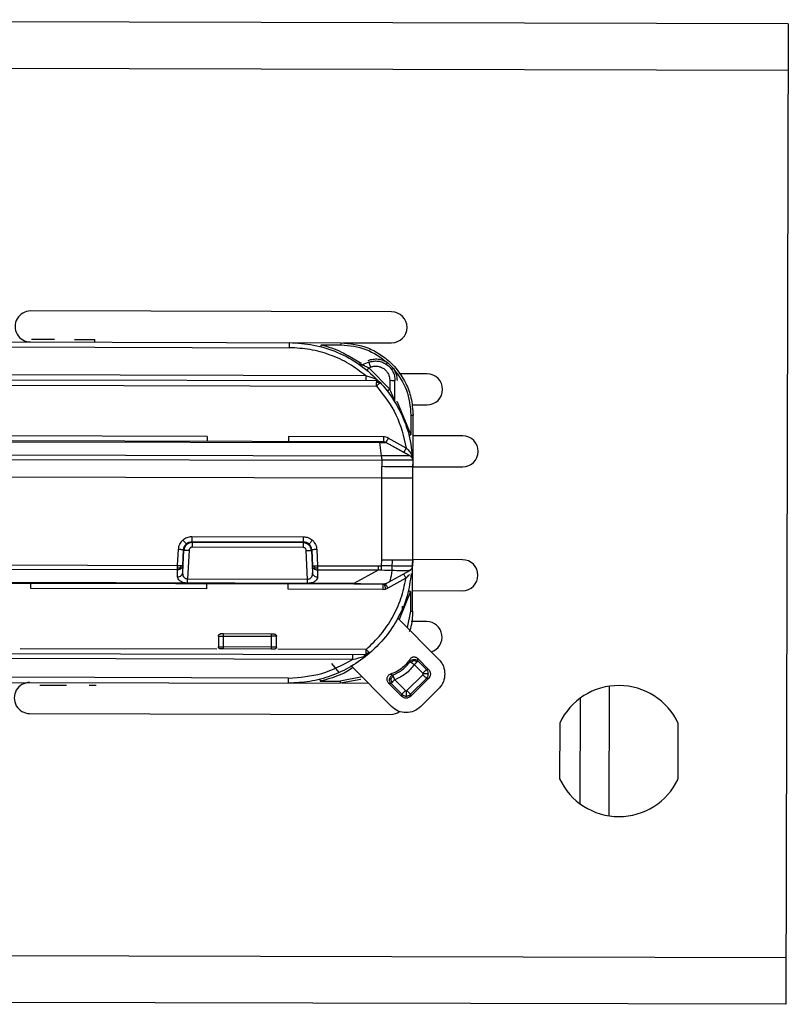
# Model space of a CAD drawing. Header units: millimetres. Extents: x -186 to 167, y -329 to -95.
# Tile 9 of 9: x 92 to 167, y -260 to -165. Entities that reach past the tile are written whole.
import ezdxf

# ---------------------------------------------------------------- set-up
doc = ezdxf.new("R2010")
doc.units = ezdxf.units.MM

msp = doc.modelspace()

# ---------------------------------------------------------------- linework, layer by layer
at = {"color": 7, "linetype": 'Continuous', "lineweight": 25}
for p, q in [((166.981, -164.949), (1.981, -164.542)), ((166.981, -164.949), (166.746, -259.949)), ((166.97, -169.449), (1.97, -169.042)), ((128.519, -192.854), (93.519, -192.768)), ((95.843, -195.534), (93.595, -195.528)), ((99.741, -195.793), (99.742, -195.543)), ((53.905, -196.165), (118.61, -196.325)), ((53.906, -195.67), (123.611, -195.842)), ((121.682, -196.034), (123.611, -196.039)), ((123.786, -195.843), (128.512, -195.854)), ((124.29, -197.097), (125.503, -197.786)), ((126.301, -197.738), (125.667, -197.981)), ((126.317, -198.267), (126.48, -198.204)), ((128.338, -200.34), (126.317, -198.267)), ((128.128, -197.771), (128.695, -198.342)), ((127.052, -199.551), (42.067, -199.341)), ((126.017, -199.053), (43.6, -198.849)), ((131.969, -198.863), (129.232, -198.856)), ((42.066, -199.837), (127.051, -200.046)), ((128.34, -199.487), (128.338, -200.34)), ((128.835, -201.512), (128.84, -199.488)), ((129.05, -201.568), (130.389, -204.764)), ((130.474, -201.859), (131.961, -201.863)), ((130.394, -202.855), (130.389, -204.764)), ((130.547, -221.859), (130.594, -202.859)), ((110.648, -204.915), (46.416, -204.756)), ((127.718, -204.957), (118.528, -204.934)), ((129.943, -206.044), (128.198, -205.081)), ((135.418, -204.871), (130.589, -204.859)), ((127.318, -205.451), (42.072, -205.241)), ((127.336, -205.522), (127.518, -206.806)), ((130.308, -206.812), (127.957, -205.515)), ((129.701, -206.477), (127.957, -205.515)), ((127.957, -205.515), (127.957, -205.515)), ((53.879, -206.624), (127.518, -206.806)), ((130.308, -206.812), (130.308, -206.812)), ((53.878, -207.053), (127.562, -207.235)), ((127.559, -216.878), (127.581, -207.852)), ((127.562, -207.235), (127.581, -207.852)), ((130.566, -207.225), (130.581, -207.859)), ((130.581, -207.859), (135.411, -207.871)), ((127.579, -208.952), (53.873, -208.77)), ((109.154, -214.618), (119.975, -214.645)), ((109.153, -215.112), (119.973, -215.138)), ((109.183, -215.199), (109.153, -215.112)), ((119.943, -215.225), (109.183, -215.199)), ((119.943, -215.225), (119.973, -215.138)), ((107.77, -217.422), (107.856, -215.849)), ((108.269, -217.445), (108.355, -215.872)), ((108.271, -218.12), (108.384, -215.955)), ((108.384, -215.955), (108.355, -215.872)), ((108.883, -215.939), (108.737, -218.746)), ((119.942, -215.68), (109.182, -215.653)), ((120.371, -218.774), (120.239, -215.967)), ((120.767, -215.902), (120.738, -215.986)), ((120.738, -215.986), (120.84, -218.151)), ((120.767, -215.902), (120.846, -217.476)), ((121.266, -215.882), (121.345, -217.456)), ((53.852, -217.289), (107.77, -217.422)), ((108.271, -218.12), (108.269, -217.445)), ((120.846, -217.476), (120.84, -218.151)), ((121.345, -217.456), (127.203, -217.47)), ((127.203, -217.47), (127.539, -217.465)), ((127.539, -217.465), (127.559, -216.878)), ((130.559, -216.859), (130.541, -217.493)), ((130.541, -217.493), (130.541, -217.494)), ((135.388, -216.871), (130.559, -216.859)), ((107.769, -217.847), (53.851, -217.714)), ((107.771, -218.522), (107.769, -217.847)), ((121.344, -217.881), (121.338, -218.555)), ((127.202, -217.895), (121.344, -217.881)), ((127.202, -217.895), (124.857, -219.175)), ((127.554, -217.897), (127.202, -217.895)), ((127.923, -219.191), (130.281, -217.905)), ((130.281, -217.905), (130.276, -217.907)), ((124.856, -219.245), (42.038, -219.041)), ((124.857, -219.175), (53.848, -218.999)), ((120.37, -219.16), (108.736, -219.131)), ((120.371, -218.774), (108.737, -218.746)), ((129.911, -218.672), (128.163, -219.626)), ((110.612, -219.706), (93.552, -219.664)), ((127.681, -219.748), (118.492, -219.725)), ((127.681, -219.748), (127.929, -219.718)), ((127.929, -219.718), (128.163, -219.626)), ((130.352, -219.954), (129.239, -222.648)), ((130.352, -219.954), (130.347, -221.862)), ((130.552, -219.859), (135.381, -219.871)), ((129.548, -221.365), (129.547, -221.874)), ((130.347, -221.862), (130.029, -223.442)), ((129.103, -222.512), (133.099, -226.528)), ((131.909, -222.863), (130.422, -222.859)), ((116.854, -224.076), (112.228, -224.064)), ((111.727, -224.263), (111.725, -225.317)), ((112.225, -225.318), (112.227, -224.264)), ((112.227, -224.264), (116.853, -224.276)), ((116.853, -224.276), (116.851, -225.33)), ((117.351, -225.331), (117.353, -224.277)), ((43.378, -225.844), (126.057, -226.048)), ((92.5, -225.47), (111.574, -225.517)), ((116.85, -225.53), (112.224, -225.518)), ((116.851, -225.33), (112.225, -225.318)), ((126.058, -225.553), (117.5, -225.532)), ((126.232, -226.017), (126.057, -226.048)), ((126.058, -225.903), (126.204, -225.948)), ((126.204, -225.948), (126.288, -225.819)), ((126.384, -225.927), (126.232, -226.017)), ((124.726, -226.541), (45.288, -226.345)), ((123.435, -227.795), (122.721, -226.94)), ((130.308, -226.746), (130.273, -226.538)), ((131.549, -227.867), (130.718, -227.032)), ((132.106, -227.515), (131.05, -226.453)), ((131.072, -226.679), (131.05, -226.453)), ((131.072, -226.679), (131.903, -227.514)), ((128.509, -231.095), (124.548, -227.115)), ((128.404, -227.965), (128.641, -228.037)), ((129.997, -229.552), (131.548, -228.008)), ((131.903, -227.514), (132.106, -227.515)), ((53.824, -228.67), (123.53, -228.842)), ((118.531, -228.334), (53.826, -228.174)), ((121.602, -228.641), (123.53, -228.646)), ((125.656, -228.228), (123.53, -228.646)), ((125.52, -228.462), (123.53, -228.842)), ((126.274, -228.849), (123.705, -228.842)), ((128.196, -228.796), (129.501, -230.107)), ((128.196, -228.796), (128.461, -228.858)), ((129.502, -229.904), (128.461, -228.858)), ((128.815, -228.505), (129.856, -229.551)), ((130.349, -230.109), (132.104, -228.363)), ((131.901, -228.363), (130.35, -229.906)), ((132.104, -228.363), (131.901, -228.363)), ((94.401, -229.01), (96.992, -229.017)), ((99.205, -229.022), (99.859, -229.024)), ((129.501, -230.107), (129.502, -229.904)), ((130.35, -229.906), (130.349, -230.109)), ((133.092, -229.355), (131.337, -231.102)), ((149.622, -229.128), (149.591, -241.685)), ((146.8, -230.289), (146.775, -240.51)), ((93.423, -231.768), (128.423, -231.854)), ((144.813, -232.7), (144.8, -238.089)), ((156.3, -238.117), (156.313, -232.729)), ((166.757, -255.449), (1.758, -255.042)), ((166.746, -259.949), (1.747, -259.542))]:
    msp.add_line(p, q, dxfattribs=at)
at = {"color": 7, "linetype": 'Continuous', "lineweight": 25, "flags": 128}
msp.add_lwpolyline([(53.882, -205.341), (90.604, -205.432), (127.336, -205.522)], dxfattribs=at)
at = {"color": 7, "linetype": 'Continuous', "lineweight": 25}
for centre, radius, start, end in [((93.516, -194.268), 1.5, 89.8586, 269.8586), ((128.516, -194.354), 1.5, 269.8586, 89.8586), ((131.965, -200.363), 1.5, 269.8586, 89.8586), ((135.414, -206.371), 1.5, 269.8586, 89.8586), ((135.385, -218.371), 1.5, 269.8586, 89.8586), ((131.906, -224.363), 1.5, 287.35937, 89.8586), ((93.427, -230.268), 1.5, 89.8586, 269.8586), ((150.557, -235.409), 6.35, 24.96629, 154.7509), ((128.427, -230.354), 1.5, 269.8586, 305.28233), ((150.557, -235.409), 6.35, 204.96629, 334.7509)]:
    msp.add_arc(centre, radius, start, end, dxfattribs=at)
for points, knots in [([(97.771, -195.538), (97.852, -195.539), (98.026, -195.539), (98.446, -195.54), (98.87, -195.541), (99.22, -195.542), (99.455, -195.543), (99.634, -195.543), (99.734, -195.543), (99.734, -195.543), (99.734, -195.543)], [0, 0, 0, 0, 0.142355, 0.307134, 0.512406, 0.620572, 0.721269, 0.82196, 0.920534, 1, 1, 1, 1]), ([(126.017, -199.053), (125.483, -198.644), (124.415, -197.827), (122.572, -196.985), (120.624, -196.431), (119.281, -196.361), (118.61, -196.325)], [0, 0, 0, 0, 0.250029, 0.50008, 0.75002, 1, 1, 1, 1]), ([(118.611, -195.83), (119.399, -195.876), (121, -195.971), (123.335, -196.731), (125.567, -197.93), (126.796, -199.113), (127.419, -199.712)], [0, 0, 0, 0, 0.238613, 0.484819, 0.738615, 1, 1, 1, 1]), ([(121.682, -196.034), (121.676, -196.058), (121.666, -196.095), (121.654, -196.139), (121.646, -196.169), (121.64, -196.194), (121.633, -196.217), (121.632, -196.221), (121.631, -196.224)], [0, 0, 0, 0, 0.239689, 0.36851, 0.5, 0.631491, 0.760311, 1, 1, 1, 1]), ([(121.682, -196.034), (122.364, -196.23), (123.276, -196.492), (124.086, -196.976), (124.29, -197.097)], [0, 0, 0, 0, 0.748097, 1, 1, 1, 1]), ([(123.611, -195.842), (124.503, -195.94), (125.862, -196.09), (127.486, -196.972), (128.818, -198.052), (129.837, -199.499), (130.483, -201.228), (130.555, -202.291), (130.594, -202.859)], [0, 0, 0, 0, 0.242518, 0.369466, 0.499837, 0.709699, 0.844899, 1, 1, 1, 1]), ([(123.611, -196.039), (124.443, -196.12), (126.109, -196.282), (127.455, -197.275), (128.128, -197.771)], [0, 0, 0, 0, 0.500077, 1, 1, 1, 1]), ([(126.229, -197.554), (126.389, -197.505), (126.707, -197.409), (127.208, -197.413), (127.696, -197.521), (127.984, -197.688), (128.128, -197.771)], [0, 0, 0, 0, 0.252452, 0.49999, 0.748484, 1, 1, 1, 1]), ([(125.503, -197.786), (125.488, -197.807), (125.467, -197.838), (125.44, -197.876), (125.422, -197.902), (125.408, -197.922), (125.393, -197.942), (125.391, -197.946), (125.389, -197.948)], [0, 0, 0, 0, 0.239656, 0.368487, 0.499998, 0.631509, 0.760343, 1, 1, 1, 1]), ([(125.503, -197.786), (125.509, -197.79), (125.523, -197.799), (125.547, -197.804), (125.572, -197.805), (125.587, -197.8), (125.595, -197.797)], [0, 0, 0, 0, 0.246181, 0.499918, 0.751055, 1, 1, 1, 1]), ([(125.667, -197.981), (125.67, -197.982), (125.677, -197.985), (125.727, -198.005), (125.8, -198.034), (125.906, -198.078), (126.079, -198.152), (126.227, -198.223), (126.317, -198.267)], [0, 0, 0, 0, 0.1144046, 0.2377504, 0.3528997, 0.4860933, 0.6860439, 1, 1, 1, 1]), ([(126.317, -198.267), (126.293, -198.296), (126.257, -198.341), (126.213, -198.396), (126.183, -198.433), (126.158, -198.463), (126.135, -198.492), (126.131, -198.497), (126.128, -198.5)], [0, 0, 0, 0, 0.2394568, 0.3683607, 0.5, 0.6316393, 0.7605432, 1, 1, 1, 1]), ([(126.48, -198.204), (126.579, -198.173), (126.778, -198.111), (127.106, -198.108), (127.44, -198.179), (127.756, -198.343), (128.022, -198.58), (128.207, -198.867), (128.321, -199.175), (128.334, -199.383), (128.34, -199.487)], [0, 0, 0, 0, 0.117183, 0.234464, 0.367129, 0.499997, 0.632662, 0.765531, 0.882717, 1, 1, 1, 1]), ([(128.017, -197.934), (128.018, -197.932), (128.021, -197.928), (128.035, -197.908), (128.049, -197.888), (128.067, -197.862), (128.093, -197.824), (128.114, -197.792), (128.128, -197.771)], [0, 0, 0, 0, 0.2396672, 0.3684987, 0.5000058, 0.6315114, 0.7603391, 1, 1, 1, 1]), ([(128.695, -198.342), (128.674, -198.356), (128.642, -198.377), (128.604, -198.402), (128.577, -198.42), (128.555, -198.433), (128.535, -198.447), (128.531, -198.448), (128.528, -198.449)], [0, 0, 0, 0, 0.239591, 0.368447, 0.500001, 0.631555, 0.76041, 1, 1, 1, 1]), ([(128.695, -198.342), (128.795, -198.521), (128.996, -198.879), (129.025, -199.288), (129.04, -199.492)], [0, 0, 0, 0, 0.499995, 1, 1, 1, 1]), ([(128.695, -198.342), (129.185, -199.017), (130.165, -200.365), (130.317, -202.025), (130.394, -202.855)], [0, 0, 0, 0, 0.499922, 1, 1, 1, 1]), ([(126.812, -199.304), (126.685, -199.264), (126.427, -199.182), (126.156, -199.096), (126.017, -199.053)], [0, 0, 0, 0, 0.489908, 1, 1, 1, 1]), ([(127.419, -199.712), (127.332, -199.626), (127.157, -199.453), (126.927, -199.354), (126.812, -199.304)], [0, 0, 0, 0, 0.49927, 1, 1, 1, 1]), ([(127.311, -199.809), (127.292, -199.826), (127.254, -199.86), (127.188, -199.921), (127.12, -199.983), (127.074, -200.026), (127.051, -200.046)], [0, 0, 0, 0, 0.262612, 0.519814, 0.766834, 1, 1, 1, 1]), ([(127.051, -200.046), (127.755, -200.94), (129.163, -202.725), (129.683, -204.938), (129.943, -206.044)], [0, 0, 0, 0, 0.500356, 1, 1, 1, 1]), ([(127.052, -199.696), (127.082, -199.687), (127.141, -199.669), (127.194, -199.664), (127.22, -199.662)], [0, 0, 0, 0, 0.501435, 1, 1, 1, 1]), ([(127.253, -199.593), (127.251, -199.596), (127.248, -199.602), (127.229, -199.642), (127.22, -199.662)], [0, 0, 0, 0, 0.499442, 1, 1, 1, 1]), ([(127.22, -199.662), (127.237, -199.682), (127.27, -199.724), (127.297, -199.78), (127.311, -199.809)], [0, 0, 0, 0, 0.484966, 1, 1, 1, 1]), ([(127.311, -199.809), (127.328, -199.794), (127.361, -199.764), (127.394, -199.734), (127.415, -199.715), (127.418, -199.713), (127.419, -199.712)], [0, 0, 0, 0, 0.262617, 0.51982, 0.766839, 1, 1, 1, 1]), ([(127.419, -199.712), (127.775, -200.132), (128.548, -201.043), (129.503, -202.733), (130.301, -204.822), (130.474, -206.392), (130.566, -207.225)], [0, 0, 0, 0, 0.198388, 0.431207, 0.698423, 1, 1, 1, 1]), ([(128.338, -200.34), (128.308, -200.363), (128.262, -200.398), (128.207, -200.441), (128.169, -200.47), (128.138, -200.494), (128.108, -200.517), (128.103, -200.52), (128.1, -200.523)], [0, 0, 0, 0, 0.2394568, 0.3683607, 0.5, 0.6316393, 0.7605432, 1, 1, 1, 1]), ([(128.835, -201.512), (128.834, -201.51), (128.833, -201.504), (128.812, -201.448), (128.751, -201.289), (128.61, -200.936), (128.463, -200.605), (128.357, -200.38), (128.343, -200.35), (128.339, -200.341), (128.338, -200.34)], [0, 0, 0, 0, 0.045333, 0.09675, 0.230161, 0.482476, 0.929981, 0.979978, 0.997805, 1, 1, 1, 1]), ([(129.035, -201.516), (129.036, -201.525), (129.037, -201.543), (129.045, -201.559), (129.05, -201.568)], [0, 0, 0, 0, 0.5000042, 1, 1, 1, 1]), ([(128.198, -205.081), (128.122, -205.045), (127.97, -204.973), (127.802, -204.962), (127.718, -204.957)], [0, 0, 0, 0, 0.500113, 1, 1, 1, 1]), ([(128.198, -205.081), (128.168, -205.136), (128.122, -205.22), (128.066, -205.321), (128.027, -205.39), (127.996, -205.446), (127.966, -205.5), (127.961, -205.509), (127.957, -205.515)], [0, 0, 0, 0, 0.239562, 0.368428, 0.5, 0.631572, 0.760438, 1, 1, 1, 1]), ([(130.195, -204.811), (130.198, -204.811), (130.202, -204.81), (130.226, -204.805), (130.251, -204.799), (130.282, -204.791), (130.327, -204.78), (130.365, -204.77), (130.389, -204.764)], [0, 0, 0, 0, 0.239518, 0.3684, 0.5, 0.6316, 0.760482, 1, 1, 1, 1]), ([(127.318, -205.451), (127.32, -205.454), (127.325, -205.461), (127.333, -205.502), (127.336, -205.522)], [0, 0, 0, 0, 0.49991, 1, 1, 1, 1]), ([(127.717, -205.452), (127.715, -205.452), (127.712, -205.452), (127.687, -205.452), (127.649, -205.452), (127.58, -205.452), (127.469, -205.452), (127.369, -205.451), (127.318, -205.451)], [0, 0, 0, 0, 0.118528, 0.2396348, 0.3593468, 0.4858133, 0.7395529, 1, 1, 1, 1]), ([(127.336, -205.522), (127.412, -205.521), (127.565, -205.519), (127.769, -205.517), (127.893, -205.515), (127.949, -205.515), (127.954, -205.515), (127.957, -205.515)], [0, 0, 0, 0, 0.2397658, 0.4850323, 0.7385376, 0.8688445, 1, 1, 1, 1]), ([(127.957, -205.515), (127.919, -205.497), (127.843, -205.461), (127.759, -205.455), (127.717, -205.452)], [0, 0, 0, 0, 0.5, 1, 1, 1, 1]), ([(129.701, -206.477), (129.705, -206.471), (129.71, -206.463), (129.74, -206.409), (129.771, -206.353), (129.81, -206.284), (129.866, -206.183), (129.912, -206.098), (129.943, -206.044)], [0, 0, 0, 0, 0.23957, 0.368441, 0.500015, 0.631584, 0.760446, 1, 1, 1, 1]), ([(129.943, -206.044), (130, -206.107), (130.112, -206.233), (130.221, -206.353), (130.274, -206.412)], [0, 0, 0, 0, 0.506385, 1, 1, 1, 1]), ([(127.518, -206.806), (127.519, -206.83), (127.522, -206.88), (127.54, -206.986), (127.558, -207.106), (127.56, -207.193), (127.562, -207.235)], [0, 0, 0, 0, 0.245391, 0.499958, 0.754562, 1, 1, 1, 1]), ([(130.308, -206.812), (130.267, -206.812), (130.184, -206.812), (129.546, -206.813), (128.785, -206.812), (128.082, -206.81), (127.71, -206.807), (127.518, -206.806)], [0, 0, 0, 0, 0.247663, 0.495355, 0.74313, 0.867654, 1, 1, 1, 1]), ([(130.308, -206.812), (130.21, -206.758), (130.017, -206.651), (129.806, -206.535), (129.701, -206.477)], [0, 0, 0, 0, 0.506246, 1, 1, 1, 1]), ([(130.274, -206.412), (130.319, -206.471), (130.41, -206.591), (130.5, -206.802), (130.52, -206.953), (130.531, -207.031)], [0, 0, 0, 0, 0.324115, 0.647784, 1, 1, 1, 1]), ([(130.308, -206.812), (130.343, -206.835), (130.415, -206.881), (130.495, -206.982), (130.551, -207.099), (130.561, -207.183), (130.566, -207.225)], [0, 0, 0, 0, 0.2459235, 0.5, 0.7540765, 1, 1, 1, 1]), ([(130.566, -207.225), (130.521, -207.225), (130.429, -207.226), (129.729, -207.229), (128.734, -207.234), (127.951, -207.235), (127.562, -207.235)], [0, 0, 0, 0, 0.250992, 0.501924, 0.752788, 1, 1, 1, 1]), ([(108.275, -214.959), (108.405, -214.861), (108.666, -214.664), (108.991, -214.633), (109.154, -214.618)], [0, 0, 0, 0, 0.4998194, 1, 1, 1, 1]), ([(119.975, -214.645), (120.137, -214.661), (120.462, -214.693), (120.722, -214.891), (120.852, -214.99)], [0, 0, 0, 0, 0.500206, 1, 1, 1, 1]), ([(107.856, -215.849), (107.882, -215.68), (107.935, -215.343), (108.162, -215.087), (108.275, -214.959)], [0, 0, 0, 0, 0.499473, 1, 1, 1, 1]), ([(108.275, -214.959), (108.315, -215.003), (108.399, -215.094), (108.508, -215.212), (108.588, -215.297), (108.604, -215.314), (108.612, -215.322)], [0, 0, 0, 0, 0.241248, 0.5, 0.758752, 1, 1, 1, 1]), ([(108.355, -215.872), (108.362, -215.815), (108.375, -215.704), (108.449, -215.508), (108.548, -215.395), (108.612, -215.322)], [0, 0, 0, 0, 0.277804, 0.537328, 1, 1, 1, 1]), ([(109.183, -215.199), (109.083, -215.209), (108.88, -215.232), (108.627, -215.399), (108.478, -215.6), (108.403, -215.788), (108.39, -215.898), (108.384, -215.955)], [0, 0, 0, 0, 0.246817, 0.500484, 0.726699, 0.85757, 1, 1, 1, 1]), ([(108.612, -215.322), (108.693, -215.261), (108.853, -215.14), (109.053, -215.121), (109.153, -215.112)], [0, 0, 0, 0, 0.502226, 1, 1, 1, 1]), ([(120.738, -215.986), (120.732, -215.929), (120.719, -215.819), (120.645, -215.63), (120.498, -215.429), (120.245, -215.26), (120.043, -215.237), (119.943, -215.225)], [0, 0, 0, 0, 0.142427, 0.273297, 0.499516, 0.753165, 1, 1, 1, 1]), ([(120.513, -215.351), (120.433, -215.29), (120.273, -215.168), (120.073, -215.148), (119.973, -215.138)], [0, 0, 0, 0, 0.5025269, 1, 1, 1, 1]), ([(120.513, -215.351), (120.521, -215.343), (120.537, -215.327), (120.617, -215.242), (120.727, -215.124), (120.811, -215.034), (120.852, -214.99)], [0, 0, 0, 0, 0.2412481, 0.5, 0.7587519, 1, 1, 1, 1]), ([(120.767, -215.902), (120.761, -215.845), (120.749, -215.735), (120.675, -215.538), (120.576, -215.424), (120.513, -215.351)], [0, 0, 0, 0, 0.278007, 0.537598, 1, 1, 1, 1]), ([(120.852, -214.99), (120.965, -215.119), (121.19, -215.375), (121.241, -215.713), (121.266, -215.882)], [0, 0, 0, 0, 0.500526, 1, 1, 1, 1]), ([(109.182, -215.653), (109.144, -215.657), (109.067, -215.665), (108.971, -215.731), (108.901, -215.826), (108.889, -215.901), (108.883, -215.939)], [0, 0, 0, 0, 0.247907, 0.4994045, 0.7493545, 1, 1, 1, 1]), ([(120.239, -215.967), (120.234, -215.929), (120.222, -215.853), (120.153, -215.76), (120.056, -215.693), (119.98, -215.684), (119.942, -215.68)], [0, 0, 0, 0, 0.249732, 0.501056, 0.748683, 1, 1, 1, 1]), ([(108.028, -217.636), (108.047, -217.606), (108.085, -217.545), (108.106, -217.476), (108.117, -217.44)], [0, 0, 0, 0, 0.484741, 1, 1, 1, 1]), ([(120.998, -217.472), (121.008, -217.507), (121.029, -217.577), (121.067, -217.638), (121.086, -217.668)], [0, 0, 0, 0, 0.515259, 1, 1, 1, 1]), ([(130.541, -217.493), (130.495, -217.495), (130.404, -217.5), (129.71, -217.516), (128.721, -217.474), (127.934, -217.468), (127.539, -217.465)], [0, 0, 0, 0, 0.2507859, 0.4995186, 0.7485088, 1, 1, 1, 1]), ([(127.554, -217.897), (127.553, -217.873), (127.551, -217.825), (127.547, -217.718), (127.543, -217.596), (127.54, -217.508), (127.539, -217.465)], [0, 0, 0, 0, 0.245606, 0.5, 0.754394, 1, 1, 1, 1]), ([(128.559, -216.854), (128.554, -217.558), (128.549, -218.281), (128.327, -218.957), (128.321, -218.974)], [0, 0, 0, 0, 0.9739422, 1, 1, 1, 1]), ([(130.276, -217.907), (130.311, -217.884), (130.384, -217.839), (130.467, -217.737), (130.525, -217.62), (130.536, -217.534), (130.541, -217.493)], [0, 0, 0, 0, 0.245819, 0.5, 0.754181, 1, 1, 1, 1]), ([(107.769, -217.667), (107.816, -217.666), (107.908, -217.665), (107.989, -217.646), (108.028, -217.636)], [0, 0, 0, 0, 0.510837, 1, 1, 1, 1]), ([(108.112, -217.731), (108.102, -217.718), (108.083, -217.693), (108.046, -217.654), (108.028, -217.636)], [0, 0, 0, 0, 0.514816, 1, 1, 1, 1]), ([(108.737, -218.746), (108.699, -218.744), (108.619, -218.74), (108.517, -218.691), (108.433, -218.619), (108.346, -218.502), (108.28, -218.332), (108.274, -218.191), (108.271, -218.12)], [0, 0, 0, 0, 0.108966, 0.227181, 0.340126, 0.47277, 0.732796, 1, 1, 1, 1]), ([(120.84, -218.151), (120.837, -218.222), (120.83, -218.363), (120.764, -218.532), (120.677, -218.649), (120.592, -218.72), (120.489, -218.769), (120.409, -218.773), (120.371, -218.774)], [0, 0, 0, 0, 0.26667, 0.526161, 0.658858, 0.771925, 0.890625, 1, 1, 1, 1]), ([(121.086, -217.668), (121.068, -217.687), (121.03, -217.725), (121.011, -217.75), (121.002, -217.763)], [0, 0, 0, 0, 0.485184, 1, 1, 1, 1]), ([(121.344, -217.7), (121.297, -217.699), (121.206, -217.698), (121.125, -217.678), (121.086, -217.668)], [0, 0, 0, 0, 0.510837, 1, 1, 1, 1]), ([(130.412, -218.217), (130.316, -218.939), (130.108, -220.517), (129.122, -222.664), (127.86, -224.536), (126.849, -225.489), (126.384, -225.927)], [0, 0, 0, 0, 0.24413, 0.533458, 0.785431, 1, 1, 1, 1]), ([(130.276, -217.907), (130.222, -217.915), (130.114, -217.932), (129.479, -217.958), (128.604, -217.915), (127.903, -217.903), (127.554, -217.897)], [0, 0, 0, 0, 0.249109, 0.500458, 0.751531, 1, 1, 1, 1]), ([(129.911, -218.672), (129.969, -218.609), (130.082, -218.483), (130.191, -218.364), (130.245, -218.306)], [0, 0, 0, 0, 0.506366, 1, 1, 1, 1]), ([(108.736, -219.131), (108.66, -219.128), (108.506, -219.121), (108.3, -219.071), (108.125, -219.001), (107.948, -218.889), (107.802, -218.727), (107.782, -218.59), (107.771, -218.522)], [0, 0, 0, 0, 0.134704, 0.272281, 0.396354, 0.526418, 0.766259, 1, 1, 1, 1]), ([(121.338, -218.555), (121.327, -218.623), (121.306, -218.76), (121.16, -218.921), (120.983, -219.032), (120.808, -219.101), (120.601, -219.151), (120.447, -219.157), (120.37, -219.16)], [0, 0, 0, 0, 0.233263, 0.472539, 0.601993, 0.726693, 0.864497, 1, 1, 1, 1]), ([(127.683, -219.252), (127.657, -219.252), (127.618, -219.252), (127.292, -219.251), (126.937, -219.25), (126.483, -219.249), (125.791, -219.248), (125.229, -219.246), (124.856, -219.245)], [0, 0, 0, 0, 0.250328, 0.376731, 0.498928, 0.619294, 0.748282, 1, 1, 1, 1]), ([(124.857, -219.175), (125.282, -219.185), (126.069, -219.203), (126.941, -219.214), (127.425, -219.215), (127.807, -219.21), (127.876, -219.199), (127.923, -219.191)], [0, 0, 0, 0, 0.269228, 0.498879, 0.614769, 0.734196, 1, 1, 1, 1]), ([(126.058, -225.553), (126.545, -225.089), (127.518, -224.163), (128.637, -222.478), (129.49, -220.643), (129.771, -219.329), (129.911, -218.672)], [0, 0, 0, 0, 0.250008, 0.499925, 0.749957, 1, 1, 1, 1]), ([(127.806, -219.237), (127.808, -219.243), (127.811, -219.253), (127.826, -219.313), (127.842, -219.375), (127.862, -219.452), (127.89, -219.564), (127.914, -219.657), (127.929, -219.718)], [0, 0, 0, 0, 0.239572, 0.368441, 0.500013, 0.631583, 0.760447, 1, 1, 1, 1]), ([(130.352, -219.954), (130.327, -219.947), (130.29, -219.938), (130.245, -219.926), (130.214, -219.918), (130.189, -219.912), (130.165, -219.907), (130.161, -219.906), (130.158, -219.906)], [0, 0, 0, 0, 0.239518, 0.3684, 0.5, 0.6316, 0.760482, 1, 1, 1, 1]), ([(130.547, -221.859), (130.529, -222.434), (130.508, -223.12), (130.263, -223.752), (130.223, -223.855)], [0, 0, 0, 0, 0.837735, 1, 1, 1, 1]), ([(112.228, -224.064), (112.189, -224.064), (112.11, -224.064), (112.026, -224.064), (111.976, -224.064), (111.938, -224.063), (111.932, -224.063), (111.928, -224.063)], [0, 0, 0, 0, 0.2490182, 0.4996445, 0.6285137, 0.7603868, 1, 1, 1, 1]), ([(117.154, -224.076), (117.15, -224.076), (117.142, -224.076), (117.082, -224.076), (117.02, -224.076), (116.95, -224.076), (116.892, -224.076), (116.854, -224.076)], [0, 0, 0, 0, 0.249018, 0.499645, 0.628514, 0.760387, 1, 1, 1, 1]), ([(112.224, -225.518), (112.185, -225.518), (112.106, -225.518), (112.023, -225.518), (111.972, -225.518), (111.935, -225.518), (111.928, -225.518), (111.924, -225.518)], [0, 0, 0, 0, 0.248289, 0.499589, 0.627029, 0.760356, 1, 1, 1, 1]), ([(117.15, -225.531), (117.146, -225.531), (117.138, -225.531), (117.079, -225.53), (117.017, -225.53), (116.947, -225.53), (116.888, -225.53), (116.85, -225.53)], [0, 0, 0, 0, 0.248289, 0.499589, 0.627029, 0.760356, 1, 1, 1, 1]), ([(126.384, -225.927), (125.8, -226.378), (124.645, -227.271), (122.662, -228.165), (120.613, -228.732), (119.219, -228.797), (118.53, -228.83)], [0, 0, 0, 0, 0.258344, 0.511125, 0.758344, 1, 1, 1, 1]), ([(125.821, -226.241), (125.924, -226.203), (126.13, -226.128), (126.3, -225.994), (126.384, -225.927)], [0, 0, 0, 0, 0.500647, 1, 1, 1, 1]), ([(126.057, -226.048), (126.035, -226.051), (125.989, -226.055), (125.925, -226.095), (125.866, -226.156), (125.836, -226.213), (125.821, -226.241)], [0, 0, 0, 0, 0.2467357, 0.5, 0.7532643, 1, 1, 1, 1]), ([(126.288, -225.819), (126.271, -225.799), (126.238, -225.761), (126.179, -225.693), (126.119, -225.623), (126.078, -225.576), (126.058, -225.553)], [0, 0, 0, 0, 0.262604, 0.519801, 0.766823, 1, 1, 1, 1]), ([(126.232, -226.017), (126.23, -226.014), (126.227, -226.008), (126.212, -225.968), (126.204, -225.948)], [0, 0, 0, 0, 0.499447, 1, 1, 1, 1]), ([(126.384, -225.927), (126.383, -225.926), (126.381, -225.924), (126.362, -225.903), (126.333, -225.87), (126.303, -225.836), (126.288, -225.819)], [0, 0, 0, 0, 0.233176, 0.480197, 0.737395, 1, 1, 1, 1]), ([(118.531, -228.334), (119.628, -228.257), (121.821, -228.102), (123.758, -227.061), (124.726, -226.541)], [0, 0, 0, 0, 0.499985, 1, 1, 1, 1]), ([(124.726, -226.541), (124.918, -226.49), (125.292, -226.39), (125.647, -226.29), (125.821, -226.241)], [0, 0, 0, 0, 0.511753, 1, 1, 1, 1]), ([(130.718, -227.032), (130.457, -227.35), (129.935, -227.986), (129.188, -228.332), (128.815, -228.505)], [0, 0, 0, 0, 0.5, 1, 1, 1, 1]), ([(131.05, -226.453), (131.02, -226.427), (130.96, -226.374), (130.854, -226.328), (130.746, -226.305), (130.641, -226.305), (130.538, -226.327), (130.438, -226.373), (130.344, -226.442), (130.297, -226.506), (130.273, -226.538)], [0, 0, 0, 0, 0.132966, 0.266242, 0.382818, 0.499991, 0.616541, 0.733715, 0.86671, 1, 1, 1, 1]), ([(130.308, -226.746), (130.329, -226.72), (130.371, -226.665), (130.458, -226.601), (130.56, -226.552), (130.636, -226.54), (130.674, -226.534)], [0, 0, 0, 0, 0.228972, 0.475064, 0.734051, 1, 1, 1, 1]), ([(130.308, -226.746), (130.31, -226.747), (130.314, -226.75), (130.339, -226.768), (130.377, -226.794), (130.412, -226.819), (130.43, -226.831)], [0, 0, 0, 0, 0.25, 0.5, 0.75, 1, 1, 1, 1]), ([(130.43, -226.831), (130.467, -226.791), (130.54, -226.708), (130.635, -226.662), (130.684, -226.639)], [0, 0, 0, 0, 0.492075, 1, 1, 1, 1]), ([(130.43, -226.831), (130.45, -226.845), (130.49, -226.873), (130.562, -226.923), (130.638, -226.976), (130.691, -227.014), (130.718, -227.032)], [0, 0, 0, 0, 0.25, 0.5, 0.75, 1, 1, 1, 1]), ([(130.674, -226.534), (130.713, -226.533), (130.79, -226.532), (130.899, -226.563), (130.996, -226.611), (131.047, -226.657), (131.072, -226.679)], [0, 0, 0, 0, 0.265956, 0.524944, 0.771033, 1, 1, 1, 1]), ([(130.684, -226.639), (130.681, -226.61), (130.676, -226.549), (130.675, -226.539), (130.674, -226.534)], [0, 0, 0, 0, 0.492412, 1, 1, 1, 1]), ([(130.966, -226.785), (130.923, -226.751), (130.836, -226.682), (130.735, -226.653), (130.684, -226.639)], [0, 0, 0, 0, 0.492071, 1, 1, 1, 1]), ([(133.099, -226.528), (133.189, -226.63), (133.366, -226.832), (133.612, -227.301), (133.654, -227.689), (133.681, -227.943)], [0, 0, 0, 0, 0.260829, 0.514807, 1, 1, 1, 1]), ([(124.746, -227.313), (124.694, -227.353), (123.79, -228.05), (122.663, -228.354), (121.602, -228.641)], [0, 0, 0, 0, 0.057619, 1, 1, 1, 1]), ([(128.404, -227.965), (128.36, -227.983), (128.273, -228.019), (128.172, -228.108), (128.102, -228.211), (128.061, -228.321), (128.046, -228.437), (128.059, -228.561), (128.106, -228.687), (128.166, -228.759), (128.196, -228.796)], [0, 0, 0, 0, 0.138314, 0.27312, 0.386292, 0.500001, 0.613137, 0.726846, 0.861662, 1, 1, 1, 1]), ([(131.548, -228.008), (131.557, -227.998), (131.574, -227.978), (131.576, -227.951), (131.578, -227.938)], [0, 0, 0, 0, 0.497133, 1, 1, 1, 1]), ([(131.578, -227.938), (131.577, -227.931), (131.577, -227.918), (131.569, -227.893), (131.557, -227.877), (131.549, -227.867)], [0, 0, 0, 0, 0.253754, 0.498428, 1, 1, 1, 1]), ([(132.078, -227.939), (132.069, -227.939), (132.057, -227.939), (131.994, -227.939), (131.929, -227.939), (131.85, -227.938), (131.735, -227.938), (131.64, -227.938), (131.578, -227.938)], [0, 0, 0, 0, 0.239832, 0.368619, 0.500038, 0.631452, 0.760223, 1, 1, 1, 1]), ([(132.106, -227.515), (132.154, -227.574), (132.227, -227.666), (132.273, -227.817), (132.285, -227.94), (132.272, -228.062), (132.226, -228.213), (132.152, -228.304), (132.104, -228.363)], [0, 0, 0, 0, 0.2394573, 0.3702802, 0.5000003, 0.6308237, 0.7605427, 1, 1, 1, 1]), ([(133.681, -227.943), (133.652, -228.197), (133.609, -228.585), (133.361, -229.053), (133.182, -229.254), (133.092, -229.355)], [0, 0, 0, 0, 0.485193, 0.739171, 1, 1, 1, 1]), ([(121.552, -228.451), (121.553, -228.453), (121.554, -228.457), (121.56, -228.481), (121.567, -228.505), (121.574, -228.535), (121.586, -228.58), (121.596, -228.617), (121.602, -228.641)], [0, 0, 0, 0, 0.239689, 0.36851, 0.5, 0.63149, 0.760311, 1, 1, 1, 1]), ([(128.461, -228.858), (128.436, -228.83), (128.385, -228.771), (128.335, -228.66), (128.308, -228.531), (128.321, -228.443), (128.327, -228.398)], [0, 0, 0, 0, 0.222516, 0.467019, 0.728738, 1, 1, 1, 1]), ([(128.327, -228.398), (128.34, -228.355), (128.366, -228.27), (128.443, -228.164), (128.536, -228.084), (128.607, -228.052), (128.641, -228.037)], [0, 0, 0, 0, 0.271253, 0.532971, 0.777477, 1, 1, 1, 1]), ([(128.327, -228.398), (128.329, -228.399), (128.332, -228.399), (128.365, -228.406), (128.411, -228.417), (128.442, -228.423)], [0, 0, 0, 0, 0.271043, 0.506491, 1, 1, 1, 1]), ([(128.442, -228.423), (128.475, -228.373), (128.523, -228.299), (128.617, -228.221), (128.667, -228.192), (128.693, -228.177)], [0, 0, 0, 0, 0.516117, 0.748771, 1, 1, 1, 1]), ([(128.442, -228.423), (128.451, -228.483), (128.463, -228.57), (128.516, -228.68), (128.549, -228.728), (128.567, -228.752)], [0, 0, 0, 0, 0.516123, 0.748776, 1, 1, 1, 1]), ([(128.693, -228.177), (128.685, -228.156), (128.67, -228.115), (128.654, -228.072), (128.643, -228.043), (128.641, -228.039), (128.641, -228.037)], [0, 0, 0, 0, 0.25, 0.5, 0.75, 1, 1, 1, 1]), ([(128.815, -228.505), (128.804, -228.475), (128.781, -228.414), (128.749, -228.327), (128.718, -228.245), (128.701, -228.2), (128.693, -228.177)], [0, 0, 0, 0, 0.25, 0.5, 0.75, 1, 1, 1, 1]), ([(129.856, -229.551), (129.861, -229.556), (129.87, -229.565), (129.893, -229.577), (129.913, -229.579), (129.927, -229.581)], [0, 0, 0, 0, 0.250376, 0.493931, 1, 1, 1, 1]), ([(129.927, -229.581), (129.926, -229.643), (129.926, -229.738), (129.926, -229.853), (129.926, -229.932), (129.926, -229.997), (129.925, -230.06), (129.925, -230.073), (129.925, -230.081)], [0, 0, 0, 0, 0.239777, 0.368548, 0.499962, 0.631381, 0.760168, 1, 1, 1, 1]), ([(129.927, -229.581), (129.933, -229.581), (129.946, -229.58), (129.971, -229.573), (129.987, -229.56), (129.997, -229.552)], [0, 0, 0, 0, 0.246559, 0.488121, 1, 1, 1, 1]), ([(130.349, -230.109), (130.29, -230.157), (130.199, -230.23), (130.047, -230.276), (129.924, -230.288), (129.802, -230.275), (129.651, -230.229), (129.56, -230.155), (129.501, -230.107)], [0, 0, 0, 0, 0.239457, 0.37028, 0.5, 0.630824, 0.760543, 1, 1, 1, 1]), ([(131.337, -231.102), (131.13, -231.265), (130.716, -231.592), (129.921, -231.731), (129.127, -231.589), (128.715, -231.259), (128.509, -231.095)], [0, 0, 0, 0, 0.2500096, 0.5, 0.7499904, 1, 1, 1, 1])]:
    msp.add_open_spline(points, degree=3, knots=knots, dxfattribs=at)
for points in [[(118.61, -196.325), (118.61, -196.26), (118.61, -196.13), (118.611, -195.966), (118.611, -195.852), (118.611, -195.837), (118.611, -195.83)], [(123.611, -196.039), (123.611, -196.013), (123.611, -195.961), (123.611, -195.896), (123.611, -195.851), (123.611, -195.845), (123.611, -195.842)], [(125.667, -197.981), (125.643, -197.988), (125.597, -198.002), (125.524, -198.001), (125.452, -197.985), (125.41, -197.96), (125.389, -197.948)], [(126.301, -197.738), (126.446, -197.693), (126.735, -197.605), (127.194, -197.61), (127.637, -197.716), (128.042, -197.929), (128.384, -198.231), (128.642, -198.607), (128.81, -199.035), (128.83, -199.337), (128.84, -199.488)], [(126.301, -197.738), (126.303, -197.745), (126.309, -197.759), (126.35, -197.867), (126.409, -198.021), (126.456, -198.143), (126.48, -198.204)], [(126.017, -199.053), (126.017, -199.118), (126.017, -199.248), (126.017, -199.411), (126.016, -199.526), (126.016, -199.541), (126.016, -199.548)], [(127.051, -200.046), (127.051, -200.014), (127.051, -199.949), (127.052, -199.855), (127.052, -199.768), (127.052, -199.72), (127.052, -199.696)], [(127.052, -199.551), (127.052, -199.552), (127.052, -199.556), (127.052, -199.586), (127.052, -199.631), (127.052, -199.674), (127.052, -199.696)], [(127.052, -199.551), (127.087, -199.553), (127.156, -199.556), (127.22, -199.581), (127.253, -199.593)], [(127.253, -199.593), (127.284, -199.609), (127.345, -199.64), (127.395, -199.688), (127.419, -199.712)], [(128.34, -199.487), (128.406, -199.487), (128.537, -199.487), (128.702, -199.488), (128.818, -199.488), (128.833, -199.488), (128.84, -199.488)], [(128.878, -201.667), (128.866, -201.642), (128.841, -201.594), (128.837, -201.539), (128.835, -201.512)], [(130.394, -202.855), (130.42, -202.856), (130.472, -202.856), (130.538, -202.857), (130.585, -202.858), (130.591, -202.859), (130.594, -202.859)], [(110.648, -204.915), (110.648, -204.98), (110.648, -205.11), (110.647, -205.273), (110.647, -205.388), (110.647, -205.403), (110.647, -205.41)], [(118.528, -204.934), (118.528, -204.999), (118.528, -205.129), (118.527, -205.293), (118.527, -205.407), (118.527, -205.422), (118.527, -205.43)], [(127.718, -204.957), (127.718, -205.022), (127.717, -205.152), (127.717, -205.316), (127.717, -205.43), (127.717, -205.445), (127.717, -205.452)], [(130.581, -207.859), (130.536, -207.859), (130.446, -207.859), (129.752, -207.857), (128.761, -207.855), (127.975, -207.853), (127.581, -207.852)], [(130.579, -208.959), (130.534, -208.959), (130.443, -208.959), (129.75, -208.957), (128.758, -208.955), (127.972, -208.953), (127.579, -208.952)], [(109.154, -214.618), (109.154, -214.679), (109.154, -214.802), (109.153, -214.96), (109.153, -215.076), (109.153, -215.1), (109.153, -215.112)], [(119.973, -215.138), (119.973, -215.126), (119.973, -215.103), (119.974, -214.987), (119.974, -214.829), (119.974, -214.706), (119.975, -214.645)], [(109.183, -215.199), (109.183, -215.21), (109.183, -215.231), (109.182, -215.337), (109.182, -215.481), (109.182, -215.596), (109.182, -215.653)], [(119.943, -215.225), (119.943, -215.236), (119.943, -215.258), (119.943, -215.363), (119.942, -215.507), (119.942, -215.622), (119.942, -215.68)], [(107.856, -215.849), (107.92, -215.852), (108.048, -215.859), (108.21, -215.867), (108.327, -215.872), (108.346, -215.872), (108.355, -215.872)], [(108.384, -215.955), (108.393, -215.95), (108.413, -215.94), (108.529, -215.932), (108.691, -215.931), (108.819, -215.936), (108.883, -215.939)], [(120.239, -215.967), (120.303, -215.965), (120.431, -215.96), (120.593, -215.962), (120.709, -215.971), (120.729, -215.981), (120.738, -215.986)], [(121.266, -215.882), (121.203, -215.885), (121.075, -215.891), (120.912, -215.898), (120.796, -215.903), (120.777, -215.902), (120.767, -215.902)], [(107.769, -217.667), (107.77, -217.628), (107.77, -217.551), (107.77, -217.465), (107.77, -217.422)], [(107.77, -217.422), (107.802, -217.424), (107.866, -217.427), (107.958, -217.432), (108.044, -217.436), (108.093, -217.439), (108.117, -217.44)], [(108.269, -217.445), (108.265, -217.472), (108.258, -217.526), (108.224, -217.602), (108.177, -217.673), (108.133, -217.712), (108.112, -217.731)], [(108.117, -217.44), (108.139, -217.441), (108.182, -217.443), (108.229, -217.445), (108.26, -217.446), (108.266, -217.445), (108.269, -217.445)], [(120.846, -217.476), (120.848, -217.476), (120.854, -217.477), (120.886, -217.476), (120.933, -217.474), (120.976, -217.473), (120.998, -217.472)], [(121.002, -217.763), (120.98, -217.743), (120.937, -217.704), (120.889, -217.633), (120.856, -217.557), (120.849, -217.503), (120.846, -217.476)], [(120.998, -217.472), (121.022, -217.471), (121.07, -217.469), (121.157, -217.465), (121.249, -217.46), (121.313, -217.457), (121.345, -217.456)], [(121.345, -217.456), (121.345, -217.499), (121.344, -217.584), (121.344, -217.661), (121.344, -217.7)], [(127.203, -217.47), (127.203, -217.513), (127.203, -217.598), (127.203, -217.717), (127.202, -217.821), (127.202, -217.871), (127.202, -217.895)], [(127.559, -216.878), (127.952, -216.879), (128.738, -216.88), (129.73, -216.876), (130.424, -216.869), (130.514, -216.863), (130.559, -216.859)], [(130.281, -217.905), (130.317, -217.882), (130.388, -217.836), (130.468, -217.736), (130.525, -217.62), (130.535, -217.536), (130.541, -217.494)], [(107.769, -217.847), (107.769, -217.823), (107.769, -217.774), (107.769, -217.702), (107.769, -217.667)], [(108.112, -217.731), (108.087, -217.748), (108.039, -217.783), (107.954, -217.819), (107.863, -217.843), (107.8, -217.846), (107.769, -217.847)], [(107.771, -218.522), (107.834, -218.516), (107.96, -218.504), (108.121, -218.412), (108.239, -218.28), (108.26, -218.173), (108.271, -218.12)], [(121.338, -218.555), (121.275, -218.549), (121.149, -218.537), (120.989, -218.444), (120.872, -218.312), (120.851, -218.204), (120.84, -218.151)], [(121.344, -217.881), (121.312, -217.879), (121.249, -217.876), (121.159, -217.852), (121.074, -217.815), (121.026, -217.78), (121.002, -217.763)], [(121.344, -217.7), (121.344, -217.736), (121.344, -217.807), (121.344, -217.856), (121.344, -217.881)], [(129.672, -218.237), (129.676, -218.244), (129.683, -218.257), (129.739, -218.357), (129.818, -218.5), (129.88, -218.615), (129.911, -218.672)], [(93.552, -219.664), (93.552, -219.599), (93.552, -219.468), (93.553, -219.305), (93.553, -219.19), (93.553, -219.175), (93.553, -219.168)], [(108.736, -219.131), (108.736, -219.109), (108.736, -219.064), (108.737, -218.97), (108.737, -218.863), (108.737, -218.785), (108.737, -218.746)], [(110.612, -219.706), (110.612, -219.641), (110.612, -219.51), (110.613, -219.347), (110.613, -219.232), (110.613, -219.218), (110.613, -219.21)], [(118.492, -219.725), (118.492, -219.66), (118.492, -219.53), (118.492, -219.366), (118.493, -219.252), (118.493, -219.237), (118.493, -219.23)], [(120.37, -219.16), (120.37, -219.138), (120.37, -219.093), (120.37, -218.999), (120.371, -218.892), (120.371, -218.813), (120.371, -218.774)], [(124.856, -219.245), (124.856, -219.242), (124.856, -219.236), (124.856, -219.195), (124.857, -219.175)], [(127.683, -219.252), (127.683, -219.26), (127.683, -219.275), (127.682, -219.389), (127.682, -219.553), (127.682, -219.683), (127.681, -219.748)], [(127.923, -219.191), (127.885, -219.209), (127.809, -219.244), (127.725, -219.25), (127.683, -219.252)], [(128.163, -219.626), (128.132, -219.569), (128.069, -219.454), (127.99, -219.311), (127.935, -219.21), (127.927, -219.198), (127.923, -219.191)], [(130.347, -221.862), (130.373, -221.862), (130.425, -221.862), (130.492, -221.862), (130.538, -221.861), (130.544, -221.86), (130.547, -221.859)], [(111.727, -224.263), (111.73, -224.237), (111.737, -224.184), (111.783, -224.118), (111.849, -224.072), (111.902, -224.066), (111.928, -224.063)], [(112.227, -224.264), (112.227, -224.238), (112.228, -224.186), (112.228, -224.119), (112.228, -224.073), (112.228, -224.067), (112.228, -224.064)], [(116.854, -224.076), (116.854, -224.079), (116.854, -224.085), (116.854, -224.131), (116.854, -224.197), (116.853, -224.249), (116.853, -224.276)], [(117.154, -224.076), (117.18, -224.079), (117.233, -224.085), (117.299, -224.132), (117.345, -224.198), (117.35, -224.251), (117.353, -224.277)], [(111.727, -224.263), (111.735, -224.263), (111.75, -224.263), (111.866, -224.263), (112.031, -224.264), (112.162, -224.264), (112.227, -224.264)], [(117.353, -224.277), (117.346, -224.277), (117.331, -224.277), (117.215, -224.276), (117.05, -224.276), (116.919, -224.276), (116.853, -224.276)], [(111.725, -225.317), (111.732, -225.317), (111.747, -225.317), (111.863, -225.318), (112.028, -225.318), (112.159, -225.318), (112.225, -225.318)], [(111.924, -225.518), (111.898, -225.515), (111.846, -225.509), (111.78, -225.462), (111.734, -225.396), (111.728, -225.343), (111.725, -225.317)], [(112.224, -225.518), (112.224, -225.515), (112.224, -225.509), (112.224, -225.463), (112.225, -225.397), (112.225, -225.345), (112.225, -225.318)], [(116.851, -225.33), (116.851, -225.356), (116.851, -225.409), (116.85, -225.475), (116.85, -225.521), (116.85, -225.527), (116.85, -225.53)], [(117.351, -225.331), (117.343, -225.331), (117.328, -225.331), (117.213, -225.331), (117.047, -225.33), (116.916, -225.33), (116.851, -225.33)], [(117.351, -225.331), (117.348, -225.357), (117.342, -225.41), (117.295, -225.476), (117.229, -225.522), (117.177, -225.528), (117.15, -225.531)], [(124.728, -226.045), (124.728, -226.052), (124.728, -226.067), (124.727, -226.182), (124.727, -226.345), (124.727, -226.476), (124.726, -226.541)], [(126.057, -226.048), (126.057, -226.046), (126.057, -226.043), (126.057, -226.013), (126.057, -225.968), (126.057, -225.925), (126.058, -225.903)], [(126.058, -225.903), (126.058, -225.879), (126.058, -225.831), (126.058, -225.744), (126.058, -225.65), (126.058, -225.585), (126.058, -225.553)], [(130.273, -226.538), (130.026, -226.86), (129.53, -227.502), (128.779, -227.811), (128.404, -227.965)], [(128.641, -228.037), (128.968, -227.885), (129.622, -227.582), (130.079, -227.025), (130.308, -226.746)], [(130.718, -227.032), (130.741, -227.009), (130.787, -226.964), (130.853, -226.898), (130.914, -226.836), (130.949, -226.802), (130.966, -226.785)], [(130.966, -226.785), (130.982, -226.769), (131.013, -226.739), (131.045, -226.706), (131.067, -226.684), (131.07, -226.681), (131.072, -226.679)], [(131.548, -228.008), (131.594, -228.054), (131.685, -228.146), (131.801, -228.262), (131.883, -228.345), (131.895, -228.357), (131.901, -228.363)], [(131.903, -227.514), (131.897, -227.52), (131.885, -227.532), (131.803, -227.614), (131.686, -227.73), (131.595, -227.821), (131.549, -227.867)], [(131.901, -228.363), (131.927, -228.333), (131.98, -228.275), (132.034, -228.17), (132.071, -228.057), (132.075, -227.978), (132.078, -227.939)], [(132.078, -227.939), (132.075, -227.9), (132.071, -227.821), (132.036, -227.708), (131.981, -227.603), (131.929, -227.544), (131.903, -227.514)], [(118.53, -228.83), (118.53, -228.822), (118.53, -228.807), (118.53, -228.693), (118.53, -228.529), (118.531, -228.399), (118.531, -228.334)], [(123.53, -228.646), (123.53, -228.671), (123.53, -228.723), (123.53, -228.788), (123.53, -228.833), (123.53, -228.839), (123.53, -228.842)], [(128.461, -228.858), (128.462, -228.856), (128.466, -228.853), (128.487, -228.831), (128.52, -228.799), (128.551, -228.768), (128.567, -228.752)], [(128.567, -228.752), (128.584, -228.735), (128.618, -228.701), (128.68, -228.639), (128.746, -228.574), (128.792, -228.528), (128.815, -228.505)], [(129.856, -229.551), (129.81, -229.597), (129.718, -229.688), (129.602, -229.804), (129.52, -229.886), (129.508, -229.898), (129.502, -229.904)], [(129.502, -229.904), (129.531, -229.93), (129.589, -229.983), (129.695, -230.037), (129.807, -230.074), (129.886, -230.078), (129.925, -230.081)], [(129.925, -230.081), (129.965, -230.078), (130.043, -230.074), (130.156, -230.039), (130.262, -229.984), (130.321, -229.932), (130.35, -229.906)], [(130.35, -229.906), (130.344, -229.9), (130.332, -229.888), (130.25, -229.806), (130.134, -229.689), (130.043, -229.598), (129.997, -229.552)]]:
    msp.add_open_spline(points, degree=3, dxfattribs=at)

doc.saveas('drawing.dxf')
